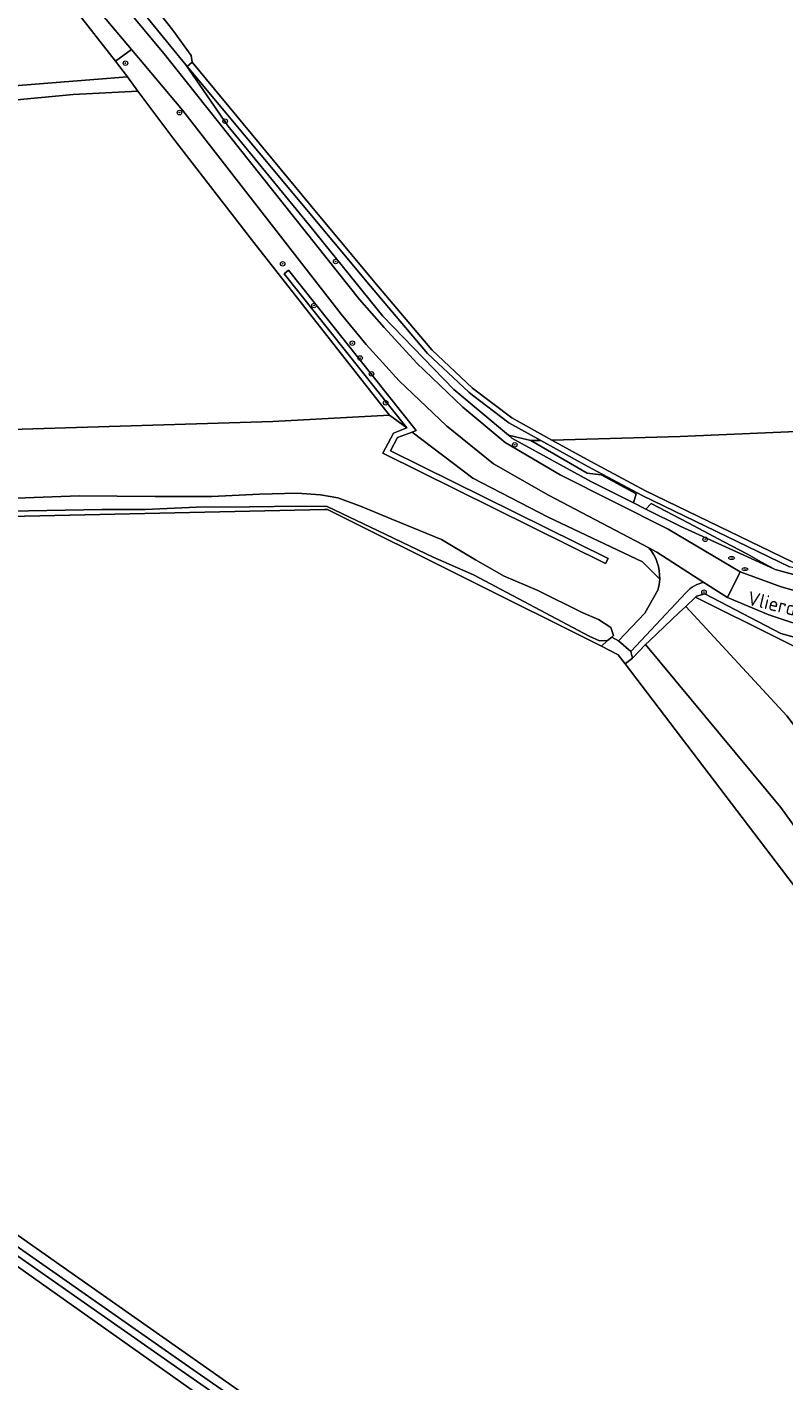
# Model space of a CAD drawing. Header units: metres. Extents: x 168032 to 180145, y 382923 to 399665.
# Tile 28 of 256: x 177859 to 177993, y 385487 to 385727. Entities that reach past the tile are written whole.
import ezdxf
from ezdxf.enums import TextEntityAlignment as Align

# ---------------------------------------------------------------- set-up
doc = ezdxf.new("R2010")
doc.units = ezdxf.units.M
doc.layers.get('0').update_dxf_attribs({"color": 8, "lineweight": 18})
for name, color, linetype, lineweight in [('B-WE-GR-BEPLANTING_CULTUUR_BOSPLANTSOEN-GV', 8, 'Continuous', 18), ('B-WE-GR-BEPLANTING_CULTUUR_HEESTERS-GV', 8, 'Continuous', 18), ('B-WE-GR-BOOM-S', 8, 'Continuous', 18), ('B-WE-GR-BOS_GEMENGD-GV', 8, 'Continuous', 18), ('B-WE-GR-BOS_NAALD-GV', 8, 'Continuous', 18), ('B-WE-GR-BOUWLAND-GV', 8, 'Continuous', 18), ('B-WE-GR-GRAS-GV', 8, 'Continuous', 18), ('B-WE-GR-GROENVOORZIENING-GV', 8, 'Continuous', 18), ('B-WE-KL-WATER-S', 8, 'Continuous', 18), ('B-WE-OG-TERREIN_CULTUURSCHEIDING-GV', 8, 'Continuous', 18), ('B-WE-OG-TOPOGRAFIE-T18', 8, 'Continuous', 18), ('B-WE-OG-WATER_BEEK-GV', 8, 'Continuous', 18), ('B-WE-OG-WATER_GREPPEL-GV', 8, 'Continuous', 18), ('B-WE-OG-WATER_SLOOT-GV', 8, 'Continuous', 18), ('B-WE-VH-ONVERHARD-GV', 8, 'Continuous', 18), ('B-WE-VH-VERHARDING_ASFALT-GV', 8, 'Continuous', 18), ('B-WE-VH-VERHARDING_BETONSTRAATSTEEN-GV', 8, 'Continuous', 18), ('B-WE-VH-VERHARDING_PUIN-GV', 8, 'Continuous', 18)]:
    doc.layers.add(name, color=color, linetype=linetype, lineweight=lineweight)
doc.styles.add('NLCS-ISO', font='NLCS-ISO.ttf')
doc.styles.add('NLCS-ISO-M200-T18', font='NLCS-ISO.ttf', dxfattribs={"height": 0.36})

# ---------------------------------------------------------------- blocks, each defined once
blk = doc.blocks.new('SKL-WATER_BRANDKRAAN_BRANDPUT-SO')
at = {"color": 0, "linetype": 'ByBlock', "lineweight": 18}
blk.add_ellipse((0, 0), major_axis=(2.5, 0), ratio=0.54, dxfattribs=at)
at = {"color": 0, "linetype": 'ByBlock', "lineweight": 18, "style": 'NLCS-ISO'}
blk.add_text('bk', height=1.5, dxfattribs=at).set_placement((0.2, 0), align=Align.MIDDLE_CENTER)
blk = doc.blocks.new('SGR-BOOM_01-SO')
at = {"linetype": 'ByBlock', "lineweight": 18}
h = blk.add_hatch(color=0, dxfattribs=at)
h.dxf.hatch_style = 1
edge = h.paths.add_edge_path()
edge.add_arc((0, 0), 0.25, 0, 360)
at = {"color": 0, "linetype": 'ByBlock', "lineweight": 18}
for radius in [2, 0.25]:
    blk.add_circle((0, 0), radius, dxfattribs=at)

msp = doc.modelspace()

# ---------------------------------------------------------------- linework, layer by layer
at = {"layer": 'B-WE-GR-BEPLANTING_CULTUUR_BOSPLANTSOEN-GV', "flags": 128}
for points in [[(177971.412, 385629.43), (177968.353, 385632.491), (177951.631, 385640.442), (177938.3, 385647.341), (177927.554, 385655.516), (177924.916, 385654.536), (177923.686, 385652.206), (177962.268, 385633.077), (177961.824, 385632.181), (177922.322, 385651.765), (177924.209, 385655.341), (177926.612, 385656.233), (177923.515, 385658.497), (177902.813, 385657.353), (177800.315, 385654.276), (177773.449, 385568.064), (177773.061, 385566.82), (177777.044, 385566.347), (177782.683, 385564.928), (177782.896, 385564.29), (177782.612, 385563.651), (177782.027, 385562.871), (177772.445, 385563.607)], [(177857.343, 385643.797), (177868.483, 385644.207), (177881.993, 385644.083), (177892.012, 385644.078), (177900.498, 385644.47), (177907.143, 385644.659), (177911.306, 385644.4), (177914.346, 385643.846), (177918.349, 385642.391), (177923.912, 385640.037), (177932.759, 385636.439), (177938.785, 385632.869), (177943.826, 385629.962), (177949.677, 385627.443), (177957.762, 385623.433), (177960.568, 385622.256), (177962.729, 385620.836), (177963.241, 385619.405), (177962.907, 385619.147), (177964.123, 385618.513), (177968.782, 385623.407), (177971.08, 385627.485)]]:
    msp.add_lwpolyline(points, dxfattribs=at)
for points in [[(178027.09, 385657.003), (178022.08, 385656.78), (178009.352, 385656.223), (177975.029, 385654.725), (177952.297, 385654.086), (177959.179, 385650.283), (177968.913, 385645.098), (177994.871, 385632.504), (178006.092, 385629.672), (178014.484, 385629.431), (178028.867, 385631.14), (178028.749, 385631.594), (178028.621, 385632.082), (178031.307, 385632.417), (178032.756, 385633.025), (178032.952, 385634.811), (178032.58, 385637.857)], [(178061.975, 385522.082), (178053.22, 385546.91), (178038.54, 385596.01), (178028.892, 385601.039), (178021.467, 385604.503), (178006.861, 385611.767), (177977.756, 385626.241), (177976.025, 385624.599), (177993.98, 385605.161), (178005.148, 385590.341), (178018.227, 385570.751), (178039.063, 385544.282), (178050.647, 385529.566), (178057.134, 385524.748)], [(178077.119, 385487.314), (178076.448, 385489.498), (178076.177, 385489.519), (178072.16, 385493.2), (178070.063, 385499.147), (178057.723, 385506.82), (178047.082, 385514.81), (178034.863, 385530.695), (177992.896, 385588.949), (177968.921, 385617.809), (177966.594, 385615.431), (177965.272, 385614.425), (178052.557, 385499.749)]]:
    msp.add_lwpolyline(points, close=True, dxfattribs=at)
at = {"layer": 'B-WE-GR-BEPLANTING_CULTUUR_BOSPLANTSOEN-GV'}
msp.add_lwpolyline([(177971.08, 385627.485, 0.0627399), (177971.412, 385629.43)], format="xyb", dxfattribs=at)
at = {"layer": 'B-WE-GR-BEPLANTING_CULTUUR_HEESTERS-GV', "flags": 128}
msp.add_lwpolyline([(177808.221, 385639.495), (177912.04, 385641.793), (177912.5, 385641.759), (177961.122, 385617.542), (177962.147, 385618.56), (177960.737, 385618.479), (177958.914, 385619.304), (177952.123, 385622.916), (177947.347, 385625.443), (177938.421, 385630.188), (177931.25, 385633.296), (177921.511, 385638.013), (177912.467, 385642.327), (177907.494, 385642.342), (177898.671, 385642.258), (177889.299, 385642.195), (177880.215, 385641.799), (177872.54, 385641.795), (177859.51, 385641.54), (177845.811, 385641.328)], dxfattribs=at)
at = {"layer": 'B-WE-GR-BOS_GEMENGD-GV', "flags": 128}
msp.add_lwpolyline([(177661.342, 385734.379), (177662.758, 385722.692), (177640.361, 385721.971), (177646.75, 385648.799), (177644.569, 385648.727), (177644.86, 385645.22), (177650.291, 385645.343), (177671.865, 385644.966), (177677.901, 385648.239), (177710.965, 385670.289), (177750.348, 385696.807), (177763.435, 385703.201), (177786.782, 385710.339), (177807.899, 385713.016), (177877.052, 385718.496), (177874.969, 385721.296), (177834.978, 385772.267)], dxfattribs=at)
at = {"layer": 'B-WE-GR-BOS_NAALD-GV', "flags": 128}
msp.add_lwpolyline([(177878.047, 385735.751), (177885.096, 385726.775), (177888.362, 385722.271), (177888.553, 385721.121), (177909.425, 385695.799), (177920.911, 385682.037), (177930.993, 385670.104), (177938.217, 385663.306), (177945.207, 385658.003), (177952.297, 385654.086), (177975.029, 385654.725), (178009.352, 385656.223), (178022.08, 385656.78), (178027.09, 385657.003), (178024.868, 385664.751), (178016.874, 385691.599), (178008.26, 385721.884), (177995.253, 385771.845)], dxfattribs=at)
at = {"layer": 'B-WE-GR-BOUWLAND-GV', "flags": 128}
for points in [[(177800.315, 385654.276), (177902.813, 385657.353), (177923.515, 385658.497), (177921.68, 385660.837), (177899.491, 385689.135), (177885.117, 385707.654), (177878.924, 385715.979), (177867.46, 385715.392), (177844.896, 385713.221)], [(178077.618, 385485.694), (178077.119, 385487.314), (178052.557, 385499.749), (177965.272, 385614.425), (177964.052, 385616.028), (177961.122, 385617.542), (177912.5, 385641.759), (177912.04, 385641.793), (177808.221, 385639.495)], [(178147.831, 385277.228), (178139.059, 385302.037), (178134.91, 385314.171), (178131.712, 385316.043), (178123.085, 385322.08), (178121.803, 385322.802), (178101.989, 385336.257), (178093.623, 385342.05), (178054.837, 385368.583), (177985.642, 385417.121), (177964.503, 385431.796), (177962.517, 385432.808), (177960.584, 385434.344), (177960.379, 385435.132), (177960.798, 385436.706), (177957.35, 385440.119), (177956.494, 385439.974), (177955.154, 385439.649), (177915.046, 385466.823), (177861.82, 385504.541), (177805.798, 385544.259)], [(177817.84, 385541.064), (177865.055, 385507.861), (177925.425, 385465.476)]]:
    msp.add_lwpolyline(points, dxfattribs=at)
at = {"layer": 'B-WE-GR-GRAS-GV', "flags": 128}
msp.add_lwpolyline([(178070.063, 385499.147), (178061.975, 385522.082), (178057.134, 385524.748), (178050.647, 385529.566), (178039.063, 385544.282), (178018.227, 385570.751), (178005.148, 385590.341), (177993.98, 385605.161), (177976.025, 385624.599), (177974.88, 385623.512), (177969.598, 385618.501), (177968.921, 385617.809), (177992.896, 385588.949), (178034.863, 385530.695), (178047.082, 385514.81), (178057.723, 385506.82)], close=True, dxfattribs=at)
at = {"layer": 'B-WE-GR-GROENVOORZIENING-GV', "flags": 128}
msp.add_lwpolyline([(177965.272, 385614.425), (177966.594, 385615.431), (177966.288, 385616.587), (177964.123, 385618.513), (177962.907, 385619.147), (177962.147, 385618.56), (177961.122, 385617.542), (177964.052, 385616.028)], close=True, dxfattribs=at)
at = {"layer": 'B-WE-OG-TERREIN_CULTUURSCHEIDING-GV', "flags": 128}
for points in [[(177714.067, 385936.41), (177733.663, 385910.829), (177754.851, 385882.446), (177759.089, 385877.136), (177766.775, 385867.504), (177778.389, 385853.527), (177814.149, 385809.687), (177849.815, 385764.206), (177866.243, 385743.389), (177883.57, 385722.568), (177918.213, 385679.005), (177922.554, 385674.063), (177928.38, 385667.706), (177936.496, 385659.917), (177944.042, 385653.661), (177953.757, 385647.936), (177972.926, 385638.272), (177985.663, 385630.728), (177992.97, 385628.033), (178000.667, 385625.889)], [(177874.157, 385736.886), (177887.415, 385720.613), (177894.853, 385709.802), (177909.397, 385692.055), (177922.338, 385676.038), (177934.896, 385663.032), (177944.593, 385654.961), (177948.599, 385653.982), (177950.329, 385654.031), (177944.66, 385657.163), (177938.246, 385662.032), (177937.551, 385662.56), (177930.248, 385669.437), (177920.143, 385681.396), (177887.638, 385720.344), (177888.553, 385721.121), (177888.362, 385722.271), (177885.096, 385726.775), (177878.047, 385735.751)], [(178030.259, 385625.809), (178029.989, 385626.844), (178029.677, 385628.037), (178020.635, 385626.722), (178007.275, 385626.967), (177991.861, 385631.143), (177991.622, 385631.251), (177975.155, 385638.736), (177968.966, 385641.844), (177966.759, 385642.952), (177959.306, 385646.695), (177945.211, 385654.447), (177944.593, 385654.961), (177934.896, 385663.032), (177922.338, 385676.038), (177909.397, 385692.055), (177894.853, 385709.802), (177887.415, 385720.613), (177874.157, 385736.886)], [(177969.513, 385634.957), (177951.7, 385644.317), (177941.951, 385649.853), (177933.61, 385656.608), (177925.255, 385664.587), (177919.374, 385671.058), (177914.95, 385676.411), (177886.815, 385712.599), (177877.762, 385723.345), (177874.969, 385721.296)], [(177874.969, 385721.296), (177877.052, 385718.496), (177878.924, 385715.979), (177885.117, 385707.654), (177899.491, 385689.135), (177921.68, 385660.837), (177923.515, 385658.497), (177926.612, 385656.233), (177904.815, 385683.58), (177905.596, 385684.203), (177928.255, 385655.776), (177927.554, 385655.516), (177938.3, 385647.341), (177951.631, 385640.442), (177968.353, 385632.491), (177971.412, 385629.43)], [(177999.341, 385620.267), (177990.772, 385623.11), (177983.41, 385626.178), (177979.264, 385628.846)], [(177976.191, 385627.143), (177976.112, 385627.059), (177966.288, 385616.587)], [(177966.288, 385616.587), (177966.594, 385615.431), (177968.921, 385617.809), (177969.598, 385618.501), (177974.88, 385623.512), (177976.025, 385624.599), (177977.756, 385626.241), (177977.955, 385626.43), (177979.389, 385626.828), (177992.867, 385619.806), (178004.869, 385616.453), (178019.198, 385614.592), (178032.944, 385615.823), (178032.768, 385616.452), (178032.132, 385618.73)]]:
    msp.add_lwpolyline(points, dxfattribs=at)
for points in [[(177837.464, 385772.054), (177834.978, 385772.267), (177874.969, 385721.296), (177877.762, 385723.345), (177862.332, 385741.658), (177847.274, 385760.497)], [(177948.599, 385653.982), (177944.593, 385654.961), (177945.211, 385654.447), (177959.306, 385646.695), (177966.759, 385642.952), (177967.226, 385644.527), (177961.037, 385647.911), (177958.542, 385648.246)], [(177950.329, 385654.031), (177948.599, 385653.982), (177958.542, 385648.246), (177961.037, 385647.911), (177967.226, 385644.527), (177966.759, 385642.952), (177968.966, 385641.844), (177969.922, 385642.841), (177976.435, 385639.413), (177982.814, 385636.055), (177987.009, 385633.828), (177989.463, 385632.457), (177991.622, 385631.251), (177991.861, 385631.143), (178007.275, 385626.967), (178020.635, 385626.722), (178029.677, 385628.037), (178029.344, 385629.314), (178029.078, 385630.334), (178014.454, 385628.431), (178005.846, 385628.702), (177994.435, 385631.605), (177968.443, 385644.215), (177958.695, 385649.408)], [(177968.966, 385641.844), (177975.155, 385638.736), (177991.622, 385631.251), (177989.463, 385632.457), (177987.009, 385633.828), (177982.814, 385636.055), (177976.435, 385639.413), (177969.922, 385642.841)], [(177977.955, 385626.43), (177977.756, 385626.241), (178006.861, 385611.767), (178021.467, 385604.503), (178028.892, 385601.039), (178038.54, 385596.01), (178034.863, 385608.945), (178032.944, 385615.823), (178019.198, 385614.592), (178004.869, 385616.453), (177992.867, 385619.806), (177979.389, 385626.828)]]:
    msp.add_lwpolyline(points, close=True, dxfattribs=at)
at = {"layer": 'B-WE-OG-TERREIN_CULTUURSCHEIDING-GV'}
for points in [[(177971.412, 385629.43, 0.1903238), (177969.513, 385634.957)], [(177979.264, 385628.846, 0.1723981), (177976.191, 385627.143)]]:
    msp.add_lwpolyline(points, format="xyb", dxfattribs=at)
at = {"layer": 'B-WE-OG-WATER_BEEK-GV', "flags": 128}
msp.add_lwpolyline([(177956.539, 385441.512), (177934.574, 385457.38), (177887.31, 385490.198), (177846.613, 385518.643), (177810.614, 385543.999), (177788.29, 385559.455), (177788.177, 385559.515), (177787.551, 385559.786), (177787.316, 385559.346), (177787.205, 385558.869), (177787.35, 385558.499), (177787.481, 385558.395), (177787.578, 385558.335), (177809.902, 385542.879), (177845.901, 385517.523), (177886.598, 385489.078), (177933.862, 385456.26), (177955.827, 385440.392), (177956.139, 385440.671), (177956.48, 385441.007)], close=True, dxfattribs=at)
at = {"layer": 'B-WE-OG-WATER_GREPPEL-GV', "flags": 128}
for points in [[(177994.871, 385632.504), (177968.913, 385645.098), (177959.179, 385650.283), (177952.297, 385654.086), (177945.207, 385658.003), (177938.217, 385663.306), (177930.993, 385670.104), (177920.911, 385682.037), (177909.425, 385695.799), (177888.553, 385721.121), (177887.638, 385720.344), (177920.143, 385681.396), (177930.248, 385669.437), (177937.551, 385662.56), (177938.246, 385662.032), (177944.66, 385657.163), (177950.329, 385654.031), (177958.695, 385649.408), (177968.443, 385644.215), (177994.435, 385631.605)], [(177845.811, 385641.328), (177859.51, 385641.54), (177872.54, 385641.795), (177880.215, 385641.799), (177889.299, 385642.195), (177898.671, 385642.258), (177907.494, 385642.342), (177912.467, 385642.327), (177921.511, 385638.013), (177931.25, 385633.296), (177938.421, 385630.188), (177947.347, 385625.443), (177952.123, 385622.916), (177958.914, 385619.304), (177960.737, 385618.479), (177962.147, 385618.56), (177962.907, 385619.147), (177963.241, 385619.405), (177962.729, 385620.836), (177960.568, 385622.256), (177957.762, 385623.433), (177949.677, 385627.443), (177943.826, 385629.962), (177938.785, 385632.869), (177932.759, 385636.439), (177923.912, 385640.037), (177918.349, 385642.391), (177914.346, 385643.846), (177911.306, 385644.4), (177907.143, 385644.659), (177900.498, 385644.47), (177892.012, 385644.078), (177881.993, 385644.083), (177868.483, 385644.207), (177857.343, 385643.797)]]:
    msp.add_lwpolyline(points, dxfattribs=at)
msp.add_lwpolyline([(177927.554, 385655.516), (177928.255, 385655.776), (177905.596, 385684.203), (177904.815, 385683.58), (177926.612, 385656.233), (177924.209, 385655.341), (177922.322, 385651.765), (177961.824, 385632.181), (177962.268, 385633.077), (177923.686, 385652.206), (177924.916, 385654.536)], close=True, dxfattribs=at)
at = {"layer": 'B-WE-OG-WATER_SLOOT-GV', "flags": 128}
for points in [[(177790.67, 385559.638), (177790.054, 385560.059), (177789.469, 385560.254), (177787.893, 385560.779), (177787.238, 385560.478), (177786.581, 385558.997), (177786.805, 385558.266), (177787.393, 385557.062), (177788.963, 385555.6), (177790.502, 385554.66), (177805.798, 385544.259), (177861.82, 385504.541), (177915.046, 385466.823), (177955.154, 385439.649), (177956.494, 385439.974), (177957.35, 385440.119), (177958.072, 385441.748), (177957.772, 385442.583), (177956.843, 385443.47), (177925.425, 385465.476), (177865.055, 385507.861), (177817.84, 385541.064)], [(177956.539, 385441.512), (177956.48, 385441.007), (177956.139, 385440.671), (177955.827, 385440.392), (177933.862, 385456.26), (177886.598, 385489.078), (177845.901, 385517.523), (177809.902, 385542.879), (177787.578, 385558.335), (177787.481, 385558.395), (177787.35, 385558.499), (177787.205, 385558.869), (177787.316, 385559.346), (177787.551, 385559.786), (177788.177, 385559.515), (177788.29, 385559.455), (177810.614, 385543.999), (177846.613, 385518.643), (177887.31, 385490.198), (177934.574, 385457.38)]]:
    msp.add_lwpolyline(points, close=True, dxfattribs=at)
at = {"layer": 'B-WE-VH-ONVERHARD-GV', "flags": 128}
msp.add_lwpolyline([(177844.896, 385713.221), (177867.46, 385715.392), (177878.924, 385715.979), (177877.052, 385718.496), (177807.899, 385713.016)], dxfattribs=at)
at = {"layer": 'B-WE-VH-VERHARDING_ASFALT-GV', "flags": 128}
msp.add_lwpolyline([(177862.332, 385741.658), (177877.762, 385723.345), (177886.815, 385712.599), (177914.95, 385676.411), (177919.374, 385671.058), (177925.255, 385664.587), (177933.61, 385656.608), (177941.951, 385649.853), (177951.7, 385644.317), (177969.513, 385634.957), (177970.903, 385634.227), (177979.264, 385628.846), (177983.41, 385626.178), (177985.663, 385630.728), (177972.926, 385638.272), (177953.757, 385647.936), (177944.042, 385653.661), (177936.496, 385659.917), (177928.38, 385667.706), (177922.554, 385674.063), (177918.213, 385679.005), (177883.57, 385722.568), (177866.243, 385743.389)], dxfattribs=at)
at = {"layer": 'B-WE-VH-VERHARDING_BETONSTRAATSTEEN-GV', "flags": 128}
msp.add_lwpolyline([(178000.667, 385625.889), (177992.97, 385628.033), (177985.663, 385630.728), (177983.41, 385626.178), (177990.772, 385623.11), (177999.341, 385620.267)], dxfattribs=at)
at = {"layer": 'B-WE-VH-VERHARDING_PUIN-GV', "flags": 128}
for points in [[(177979.264, 385628.846), (177970.903, 385634.227), (177969.513, 385634.957)], [(177971.08, 385627.485), (177968.782, 385623.407), (177964.123, 385618.513), (177966.288, 385616.587), (177976.112, 385627.059)], [(177976.112, 385627.059), (177976.191, 385627.143)]]:
    msp.add_lwpolyline(points, dxfattribs=at)
at = {"layer": 'B-WE-VH-VERHARDING_PUIN-GV'}
for points in [[(177969.513, 385634.957, -0.1903238), (177971.412, 385629.43)], [(177971.412, 385629.43, -0.0627399), (177971.08, 385627.485)], [(177976.191, 385627.143, -0.1723981), (177979.264, 385628.846)]]:
    msp.add_lwpolyline(points, format="xyb", dxfattribs=at)

# ---------------------------------------------------------------- block references
at = {"layer": 'B-WE-GR-BOOM-S', "xscale": 0.2, "yscale": 0.2, "zscale": 0.2}
for p in [(177876.705, 385720.927), (177886.29, 385712.159), (177894.391, 385710.631), (177913.967, 385685.739), (177904.569, 385685.348), (177910.141, 385677.957), (177916.932, 385671.258), (177918.319, 385668.629), (177920.319, 385665.823), (177922.846, 385660.703), (177945.726, 385653.253), (177979.491, 385636.481), (177979.258, 385627.126)]:
    msp.add_blockref('SGR-BOOM_01-SO', p, dxfattribs=at)
at = {"layer": 'B-WE-KL-WATER-S', "xscale": 0.2, "yscale": 0.2, "zscale": 0.2}
for p in [(177984.158, 385633.163), (177986.532, 385631.207)]:
    msp.add_blockref('SKL-WATER_BRANDKRAAN_BRANDPUT-SO', p, dxfattribs=at)

# ---------------------------------------------------------------- texts
at = {"layer": 'B-WE-OG-TOPOGRAFIE-T18', "style": 'NLCS-ISO-M200-T18'}
msp.add_text('Vlierdense Bosdijk', height=2.5, rotation=346.45358, dxfattribs=at).set_placement((178000.333, 385622.575), align=Align.MIDDLE)

doc.saveas('drawing.dxf')
